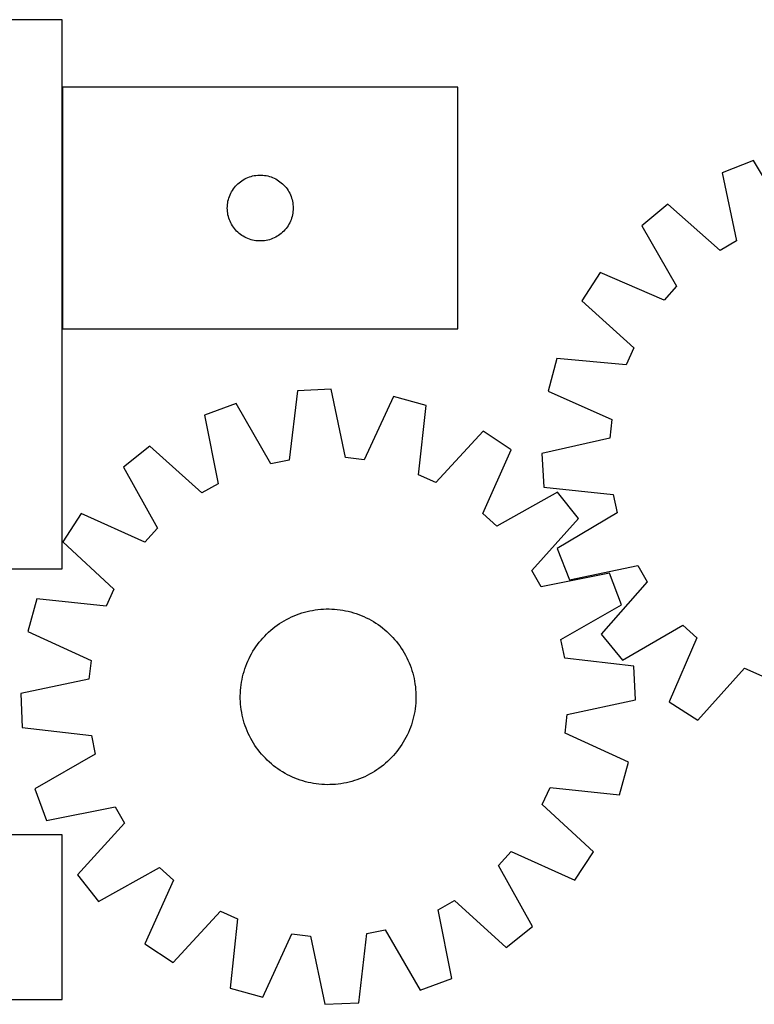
# Model space of a CAD drawing. Header units: millimetres. Extents: x 7 to 1493, y 7 to 455.
# Tile 2 of 6: x 287 to 622, y 7 to 455. Entities that reach past the tile are written whole.
import ezdxf

# ---------------------------------------------------------------- set-up
doc = ezdxf.new("R2010")
doc.units = ezdxf.units.MM
doc.layers.add('COMMON', color=5, linetype='CONTINUOUS', true_color=0x0000ff)
doc.layers.add('CUT', color=7, linetype='CONTINUOUS', true_color=0x000000)

msp = doc.modelspace()

# ---------------------------------------------------------------- linework, layer by layer
at = {"layer": 'COMMON'}
msp.add_line((306.698566, 424.124818), (306.698566, 314.124818), dxfattribs=at)
at = {"layer": 'CUT'}
for p, q in [((306.598566, 454.880439), (6.598566, 454.880439)), ((306.598566, 204.880439), (306.598566, 454.880439)), ((486.798567, 424.124818), (306.798567, 424.124818)), ((306.798567, 424.124818), (306.798567, 314.124818)), ((486.798567, 314.124818), (486.798567, 424.124818)), ((621.458129, 390.818637), (607.124301, 385.226509)), ((637.641156, 363.485792), (621.458129, 390.818637)), ((387.189669, 380.643024), (387.795353, 381.122406)), ((387.795353, 381.122406), (388.424911, 381.569973)), ((388.424911, 381.569973), (389.076675, 381.984537)), ((389.076675, 381.984537), (389.748916, 382.365)), ((389.748916, 382.365), (390.439851, 382.710352)), ((390.439851, 382.710352), (391.147648, 383.019677)), ((391.147648, 383.019677), (391.870431, 383.292156)), ((391.870431, 383.292156), (392.606282, 383.527066)), ((392.606282, 383.527066), (393.353251, 383.723783)), ((393.353251, 383.723783), (394.109355, 383.881787)), ((394.109355, 383.881787), (394.872591, 384.000658)), ((394.872591, 384.000658), (395.640935, 384.080081)), ((395.640935, 384.080081), (396.412348, 384.119845)), ((396.412348, 384.119845), (397.184785, 384.119845)), ((397.184785, 384.119845), (397.956199, 384.080081)), ((397.956199, 384.080081), (398.724542, 384.000658)), ((398.724542, 384.000658), (399.487778, 383.881787)), ((399.487778, 383.881787), (400.243883, 383.723783)), ((400.243883, 383.723783), (400.990851, 383.527066)), ((400.990851, 383.527066), (401.726702, 383.292156)), ((401.726702, 383.292156), (402.449485, 383.019677)), ((402.449485, 383.019677), (403.157283, 382.710352)), ((403.157283, 382.710352), (403.848218, 382.365)), ((403.848218, 382.365), (404.520459, 381.984537)), ((404.520459, 381.984537), (405.172223, 381.569973)), ((405.172223, 381.569973), (405.801781, 381.122406)), ((405.801781, 381.122406), (406.407464, 380.643024)), ((607.124301, 385.226509), (613.72652, 354.155856)), ((383.744288, 376.513039), (384.141933, 377.175261)), ((384.141933, 377.175261), (384.573142, 377.816134)), ((384.573142, 377.816134), (385.03677, 378.43396)), ((385.03677, 378.43396), (385.531588, 379.0271)), ((385.531588, 379.0271), (386.056284, 379.59398)), ((386.056284, 379.59398), (386.609467, 380.133098)), ((386.609467, 380.133098), (387.189669, 380.643024)), ((406.407464, 380.643024), (406.987667, 380.133098)), ((406.987667, 380.133098), (407.54085, 379.59398)), ((407.54085, 379.59398), (408.065546, 379.0271)), ((408.065546, 379.0271), (408.560364, 378.43396)), ((408.560364, 378.43396), (409.023992, 377.816134)), ((409.023992, 377.816134), (409.4552, 377.175261)), ((409.4552, 377.175261), (409.852845, 376.513039)), ((381.977248, 371.433176), (382.115731, 372.193099)), ((382.115731, 372.193099), (382.293151, 372.944885)), ((382.293151, 372.944885), (382.509036, 373.68654)), ((382.509036, 373.68654), (382.762814, 374.416099)), ((382.762814, 374.416099), (383.053813, 375.131626)), ((383.053813, 375.131626), (383.381261, 375.831225)), ((383.381261, 375.831225), (383.744288, 376.513039)), ((409.852845, 376.513039), (410.215873, 375.831225)), ((410.215873, 375.831225), (410.54332, 375.131626)), ((410.54332, 375.131626), (410.834319, 374.416099)), ((410.834319, 374.416099), (411.088097, 373.68654)), ((411.088097, 373.68654), (411.303983, 372.944885)), ((411.303983, 372.944885), (411.481402, 372.193099)), ((411.481402, 372.193099), (411.619885, 371.433176)), ((381.798567, 369.124818), (381.818455, 369.896999)), ((381.818455, 368.352636), (381.798567, 369.124818)), ((381.818455, 369.896999), (381.878069, 370.667133)), ((381.878069, 367.582503), (381.818455, 368.352636)), ((381.878069, 370.667133), (381.977248, 371.433176)), ((381.977248, 366.816459), (381.878069, 367.582503)), ((411.619885, 371.433176), (411.719065, 370.667133)), ((411.719065, 367.582503), (411.619885, 366.816459)), ((411.719065, 370.667133), (411.778678, 369.896999)), ((411.778678, 368.352636), (411.719065, 367.582503)), ((411.778678, 369.896999), (411.798567, 369.124818)), ((411.798567, 369.124818), (411.778678, 368.352636)), ((582.487127, 370.822498), (570.582908, 361.074672)), ((606.324414, 349.828248), (582.487127, 370.822498)), ((382.115731, 366.056537), (381.977248, 366.816459)), ((382.293151, 365.304751), (382.115731, 366.056537)), ((382.509036, 364.563095), (382.293151, 365.304751)), ((382.762814, 363.833537), (382.509036, 364.563095)), ((383.053813, 363.118009), (382.762814, 363.833537)), ((383.381261, 362.418411), (383.053813, 363.118009)), ((410.54332, 363.118009), (410.215873, 362.418411)), ((410.834319, 363.833537), (410.54332, 363.118009)), ((411.088097, 364.563095), (410.834319, 363.833537)), ((411.303983, 365.304751), (411.088097, 364.563095)), ((411.481402, 366.056537), (411.303983, 365.304751)), ((411.619885, 366.816459), (411.481402, 366.056537)), ((383.744288, 361.736597), (383.381261, 362.418411)), ((384.141933, 361.074375), (383.744288, 361.736597)), ((384.573142, 360.433501), (384.141933, 361.074375)), ((385.03677, 359.815676), (384.573142, 360.433501)), ((385.531588, 359.222536), (385.03677, 359.815676)), ((386.056284, 358.655655), (385.531588, 359.222536)), ((386.609467, 358.116537), (386.056284, 358.655655)), ((407.54085, 358.655655), (406.987667, 358.116537)), ((408.065546, 359.222536), (407.54085, 358.655655)), ((408.560364, 359.815676), (408.065546, 359.222536)), ((409.023992, 360.433501), (408.560364, 359.815676)), ((409.4552, 361.074375), (409.023992, 360.433501)), ((409.852845, 361.736597), (409.4552, 361.074375)), ((410.215873, 362.418411), (409.852845, 361.736597)), ((570.582908, 361.074672), (586.463352, 333.564923)), ((387.189669, 357.606611), (386.609467, 358.116537)), ((387.795353, 357.127229), (387.189669, 357.606611)), ((388.424911, 356.679663), (387.795353, 357.127229)), ((389.076675, 356.265098), (388.424911, 356.679663)), ((389.748916, 355.884636), (389.076675, 356.265098)), ((390.439851, 355.539284), (389.748916, 355.884636)), ((391.147648, 355.229958), (390.439851, 355.539284)), ((391.870431, 354.957479), (391.147648, 355.229958)), ((392.606282, 354.72257), (391.870431, 354.957479)), ((393.353251, 354.525852), (392.606282, 354.72257)), ((394.109355, 354.367849), (393.353251, 354.525852)), ((394.872591, 354.248978), (394.109355, 354.367849)), ((395.640935, 354.169555), (394.872591, 354.248978)), ((396.412348, 354.129791), (395.640935, 354.169555)), ((397.956199, 354.169555), (397.184785, 354.129791)), ((398.724542, 354.248978), (397.956199, 354.169555)), ((399.487778, 354.367849), (398.724542, 354.248978)), ((400.243883, 354.525852), (399.487778, 354.367849)), ((400.990851, 354.72257), (400.243883, 354.525852)), ((401.726702, 354.957479), (400.990851, 354.72257)), ((402.449485, 355.229958), (401.726702, 354.957479)), ((403.157283, 355.539284), (402.449485, 355.229958)), ((403.848218, 355.884636), (403.157283, 355.539284)), ((404.520459, 356.265098), (403.848218, 355.884636)), ((405.172223, 356.679663), (404.520459, 356.265098)), ((405.801781, 357.127229), (405.172223, 356.679663)), ((406.407464, 357.606611), (405.801781, 357.127229)), ((406.987667, 358.116537), (406.407464, 357.606611)), ((613.72652, 354.155856), (606.324414, 349.828248)), ((397.184785, 354.129791), (396.412348, 354.129791)), ((551.602648, 339.762338), (543.293307, 326.812999)), ((580.760835, 327.161747), (551.602648, 339.762338)), ((586.463352, 333.564923), (580.760835, 327.161747)), ((543.293307, 326.812999), (566.897487, 305.557)), ((306.798567, 314.124818), (486.798567, 314.124818)), ((566.897487, 305.557), (563.452761, 297.705043)), ((531.827881, 300.678542), (527.926794, 285.795261)), ((563.452761, 297.705043), (531.827881, 300.678542)), ((413.785216, 285.909393), (410.048211, 254.365621)), ((429.155914, 286.596552), (413.785216, 285.909393)), ((435.692765, 255.512081), (429.155914, 286.596552)), ((457.514663, 283.395434), (444.212999, 254.550323)), ((472.34541, 279.299155), (457.514663, 283.395434)), ((527.926794, 285.795261), (556.944167, 272.873698)), ((385.825243, 280.190502), (371.419184, 274.787168)), ((401.647787, 252.647411), (385.825243, 280.190502)), ((468.956694, 247.716068), (472.34541, 279.299155)), ((371.419184, 274.787168), (377.612643, 243.63246)), ((556.944167, 272.873698), (556.094426, 264.341564)), ((498.326983, 267.491375), (476.762719, 244.168484)), ((511.166041, 259.012629), (498.326983, 267.491375)), ((346.594904, 260.708072), (334.56365, 251.117479)), ((370.154321, 239.402471), (346.594904, 260.708072)), ((556.094426, 264.341564), (525.098516, 257.396904)), ((498.183471, 230.022499), (511.166041, 259.012629)), ((525.098516, 257.396904), (525.987549, 242.03656)), ((334.56365, 251.117479), (350.081313, 223.401475)), ((410.048211, 254.365621), (401.647787, 252.647411)), ((444.212999, 254.550323), (435.692765, 255.512081)), ((476.762719, 244.168484), (468.956694, 247.716068)), ((377.612643, 243.63246), (370.154321, 239.402471)), ((532.227182, 239.754015), (504.511178, 224.236352)), ((525.987549, 242.03656), (557.577694, 238.714285)), ((541.817775, 227.722761), (532.227182, 239.754015)), ((557.577694, 238.714285), (559.406117, 230.337159)), ((315.305037, 230.056338), (306.82629, 217.21728)), ((344.295166, 217.073768), (315.305037, 230.056338)), ((504.511178, 224.236352), (498.183471, 230.022499)), ((559.406117, 230.337159), (532.073272, 214.154132)), ((520.512174, 204.163345), (541.817775, 227.722761)), ((350.081313, 223.401475), (344.295166, 217.073768)), ((306.82629, 217.21728), (330.149181, 195.653016)), ((532.073272, 214.154132), (537.6654, 199.820303)), ((537.6654, 199.820303), (568.736052, 206.422523)), ((568.736052, 206.422523), (573.06366, 199.020416)), ((206.598566, 204.880439), (306.598566, 204.880439)), ((524.742163, 196.705023), (520.512174, 204.163345)), ((555.896871, 202.898481), (524.742163, 196.705023)), ((561.300205, 188.492423), (555.896871, 202.898481)), ((573.06366, 199.020416), (552.06941, 175.18313)), ((330.149181, 195.653016), (326.601597, 187.846991)), ((295.018511, 191.235707), (290.922231, 176.404961)), ((326.601597, 187.846991), (295.018511, 191.235707)), ((533.757114, 172.669879), (561.300205, 188.492423)), ((412.206787, 183.475869), (413.372612, 183.944759)), ((413.372612, 183.944759), (414.552591, 184.376797)), ((414.552591, 184.376797), (415.745558, 184.771559)), ((415.745558, 184.771559), (416.950336, 185.128653)), ((416.950336, 185.128653), (418.165736, 185.447728)), ((418.165736, 185.447728), (419.390559, 185.72847)), ((419.390559, 185.72847), (420.623596, 185.9706)), ((420.623596, 185.9706), (421.86363, 186.17388)), ((421.86363, 186.17388), (423.109437, 186.338109)), ((423.109437, 186.338109), (424.359788, 186.463125)), ((424.359788, 186.463125), (425.613449, 186.548806)), ((425.613449, 186.548806), (426.869183, 186.595065)), ((426.869183, 186.595065), (428.12575, 186.601859)), ((428.12575, 186.601859), (429.38191, 186.569179)), ((429.38191, 186.569179), (430.636424, 186.497058)), ((430.636424, 186.497058), (431.888054, 186.385568)), ((431.888054, 186.385568), (433.135564, 186.234818)), ((433.135564, 186.234818), (434.377723, 186.044957)), ((434.377723, 186.044957), (435.613306, 185.816173)), ((435.613306, 185.816173), (436.841093, 185.548691)), ((436.841093, 185.548691), (438.059872, 185.242775)), ((438.059872, 185.242775), (439.26844, 184.898728)), ((439.26844, 184.898728), (440.465606, 184.516888)), ((440.465606, 184.516888), (441.650187, 184.097633)), ((441.650187, 184.097633), (442.821014, 183.641376)), ((404.53689, 179.20515), (405.572354, 179.917064)), ((405.572354, 179.917064), (406.629668, 180.596102)), ((406.629668, 180.596102), (407.70779, 181.241594)), ((407.70779, 181.241594), (408.805656, 181.852903)), ((408.805656, 181.852903), (409.922181, 182.429425)), ((409.922181, 182.429425), (411.056264, 182.970592)), ((411.056264, 182.970592), (412.206787, 183.475869)), ((442.821014, 183.641376), (443.976932, 183.148567)), ((443.976932, 183.148567), (445.1168, 182.619694)), ((445.1168, 182.619694), (446.239494, 182.055277)), ((446.239494, 182.055277), (447.343905, 181.455874)), ((447.343905, 181.455874), (448.428943, 180.822077)), ((448.428943, 180.822077), (449.493537, 180.15451)), ((449.493537, 180.15451), (450.536638, 179.453833)), ((450.536638, 179.453833), (451.557215, 178.720738)), ((290.922231, 176.404961), (319.767343, 163.103296)), ((398.838565, 174.284795), (399.722288, 175.178126)), ((399.722288, 175.178126), (400.633636, 176.043257)), ((400.633636, 176.043257), (401.571708, 176.879336)), ((401.571708, 176.879336), (402.53558, 177.685536)), ((402.53558, 177.685536), (403.524299, 178.461063)), ((403.524299, 178.461063), (404.53689, 179.20515)), ((451.557215, 178.720738), (452.554261, 177.955947)), ((452.554261, 177.955947), (453.526793, 177.160215)), ((453.526793, 177.160215), (454.47385, 176.334328)), ((454.47385, 176.334328), (455.394498, 175.479101)), ((455.394498, 175.479101), (456.287829, 174.595377)), ((552.06941, 175.18313), (561.817237, 163.278911)), ((561.817237, 163.278911), (589.326985, 179.159355)), ((589.326985, 179.159355), (595.730161, 173.456837)), ((394.863832, 169.426935), (395.596928, 170.447512)), ((395.596928, 170.447512), (396.361719, 171.444558)), ((396.361719, 171.444558), (397.15745, 172.41709)), ((397.15745, 172.41709), (397.983337, 173.364147)), ((397.983337, 173.364147), (398.838565, 174.284795)), ((456.287829, 174.595377), (457.15296, 173.68403)), ((457.15296, 173.68403), (457.989039, 172.745957)), ((457.989039, 172.745957), (458.795239, 171.782086)), ((458.795239, 171.782086), (459.570766, 170.793367)), ((459.570766, 170.793367), (460.314853, 169.780776)), ((535.475324, 164.269454), (533.757114, 172.669879)), ((595.730161, 173.456837), (583.12957, 144.298651)), ((392.262388, 165.129791), (392.861791, 166.234202)), ((392.861791, 166.234202), (393.495589, 167.31924)), ((393.495589, 167.31924), (394.163155, 168.383834)), ((394.163155, 168.383834), (394.863832, 169.426935)), ((460.314853, 169.780776), (461.026767, 168.745312)), ((461.026767, 168.745312), (461.705805, 167.687997)), ((461.705805, 167.687997), (462.351297, 166.609875)), ((462.351297, 166.609875), (462.962606, 165.51201)), ((319.767343, 163.103296), (318.805584, 154.583062)), ((390.220033, 160.540484), (390.67629, 161.711311)), ((390.67629, 161.711311), (391.169098, 162.867229)), ((391.169098, 162.867229), (391.697972, 164.007097)), ((391.697972, 164.007097), (392.262388, 165.129791)), ((462.962606, 165.51201), (463.539128, 164.395484)), ((463.539128, 164.395484), (464.080295, 163.261401)), ((464.080295, 163.261401), (464.585572, 162.110879)), ((464.585572, 162.110879), (465.054462, 160.945053)), ((567.019096, 160.532449), (535.475324, 164.269454)), ((388.768974, 155.73139), (389.07489, 156.950169)), ((389.07489, 156.950169), (389.418938, 158.158737)), ((389.418938, 158.158737), (389.800777, 159.355903)), ((389.800777, 159.355903), (390.220033, 160.540484)), ((465.054462, 160.945053), (465.4865, 159.765074)), ((465.4865, 159.765074), (465.881261, 158.572107)), ((465.881261, 158.572107), (466.238356, 157.367329)), ((466.238356, 157.367329), (466.557431, 156.151929)), ((567.706255, 145.161751), (567.019096, 160.532449)), ((596.07891, 135.98931), (617.334908, 159.593489)), ((617.334908, 159.593489), (625.186865, 156.148763)), ((318.805584, 154.583062), (287.721113, 148.046211)), ((388.082847, 152.025861), (388.272708, 153.26802)), ((388.272708, 153.26802), (388.501492, 154.503603)), ((388.501492, 154.503603), (388.768974, 155.73139)), ((466.557431, 156.151929), (466.838173, 154.927106)), ((466.838173, 154.927106), (467.080303, 153.694069)), ((467.080303, 153.694069), (467.283583, 152.454035)), ((467.283583, 152.454035), (467.447812, 151.208228)), ((287.721113, 148.046211), (288.408272, 132.675513)), ((387.715807, 147.016047), (387.748487, 148.272207)), ((387.748487, 148.272207), (387.820607, 149.526721)), ((387.820607, 149.526721), (387.932098, 150.778351)), ((387.932098, 150.778351), (388.082847, 152.025861)), ((467.447812, 151.208228), (467.572828, 149.957877)), ((467.572828, 149.957877), (467.658509, 148.704216)), ((467.658509, 148.704216), (467.704768, 147.448483)), ((387.7226, 145.75948), (387.715807, 147.016047)), ((387.76886, 144.503746), (387.7226, 145.75948)), ((387.85454, 143.250085), (387.76886, 144.503746)), ((467.606761, 143.681241), (467.495271, 142.429611)), ((467.678882, 144.935755), (467.606761, 143.681241)), ((467.711562, 146.191916), (467.678882, 144.935755)), ((467.704768, 147.448483), (467.711562, 146.191916)), ((536.621784, 138.624901), (567.706255, 145.161751)), ((583.12957, 144.298651), (596.07891, 135.98931)), ((387.979556, 141.999734), (387.85454, 143.250085)), ((388.143786, 140.753927), (387.979556, 141.999734)), ((388.347066, 139.513893), (388.143786, 140.753927)), ((388.589196, 138.280856), (388.347066, 139.513893)), ((467.15466, 139.939942), (466.925876, 138.704359)), ((467.344521, 141.182101), (467.15466, 139.939942)), ((467.495271, 142.429611), (467.344521, 141.182101)), ((388.869937, 137.056033), (388.589196, 138.280856)), ((389.189012, 135.840633), (388.869937, 137.056033)), ((389.546107, 134.635855), (389.189012, 135.840633)), ((389.940868, 133.442888), (389.546107, 134.635855)), ((466.008431, 135.049225), (465.626591, 133.85206)), ((466.352478, 136.257794), (466.008431, 135.049225)), ((466.658394, 137.476573), (466.352478, 136.257794)), ((466.925876, 138.704359), (466.658394, 137.476573)), ((535.660026, 130.104667), (536.621784, 138.624901)), ((288.408272, 132.675513), (319.952044, 128.938508)), ((390.372907, 132.262909), (389.940868, 133.442888)), ((390.841796, 131.097084), (390.372907, 132.262909)), ((391.347074, 129.946561), (390.841796, 131.097084)), ((464.25827, 130.340733), (463.729397, 129.200865)), ((464.751079, 131.496651), (464.25827, 130.340733)), ((465.207336, 132.667479), (464.751079, 131.496651)), ((465.626591, 133.85206), (465.207336, 132.667479)), ((564.505137, 116.803002), (535.660026, 130.104667)), ((319.952044, 128.938508), (321.670254, 120.538084)), ((391.88824, 128.812478), (391.347074, 129.946561)), ((392.464763, 127.695953), (391.88824, 128.812478)), ((393.076072, 126.598087), (392.464763, 127.695953)), ((393.721563, 125.519965), (393.076072, 126.598087)), ((394.400601, 124.462651), (393.721563, 125.519965)), ((461.93178, 125.888723), (461.264213, 124.824128)), ((462.565577, 126.973761), (461.93178, 125.888723)), ((463.16498, 128.078172), (462.565577, 126.973761)), ((463.729397, 129.200865), (463.16498, 128.078172)), ((395.112515, 123.427187), (394.400601, 124.462651)), ((395.856603, 122.414596), (395.112515, 123.427187)), ((396.632129, 121.425877), (395.856603, 122.414596)), ((397.43833, 120.462005), (396.632129, 121.425877)), ((459.06565, 121.763404), (458.269918, 120.790872)), ((459.830441, 122.760451), (459.06565, 121.763404)), ((460.563536, 123.781028), (459.830441, 122.760451)), ((461.264213, 124.824128), (460.563536, 123.781028)), ((321.670254, 120.538084), (294.127164, 104.71554)), ((398.274408, 119.523933), (397.43833, 120.462005)), ((399.139539, 118.612585), (398.274408, 119.523933)), ((400.03287, 117.728862), (399.139539, 118.612585)), ((400.953518, 116.873634), (400.03287, 117.728862)), ((401.900575, 116.047747), (400.953518, 116.873634)), ((454.793732, 117.164705), (453.85566, 116.328627)), ((455.70508, 118.029836), (454.793732, 117.164705)), ((456.588804, 118.923167), (455.70508, 118.029836)), ((457.444031, 119.843815), (456.588804, 118.923167)), ((458.269918, 120.790872), (457.444031, 119.843815)), ((560.408858, 101.972255), (564.505137, 116.803002)), ((402.873107, 115.252016), (401.900575, 116.047747)), ((403.870154, 114.487225), (402.873107, 115.252016)), ((404.890731, 113.754129), (403.870154, 114.487225)), ((405.933831, 113.053452), (404.890731, 113.754129)), ((406.998426, 112.385886), (405.933831, 113.053452)), ((408.083464, 111.752088), (406.998426, 112.385886)), ((448.7977, 112.61186), (447.719578, 111.966369)), ((449.855015, 113.290898), (448.7977, 112.61186)), ((450.890479, 114.002812), (449.855015, 113.290898)), ((451.90307, 114.7469), (450.890479, 114.002812)), ((452.891789, 115.522426), (451.90307, 114.7469)), ((453.85566, 116.328627), (452.891789, 115.522426)), ((409.187875, 111.152685), (408.083464, 111.752088)), ((410.310568, 110.588269), (409.187875, 111.152685)), ((411.450436, 110.059395), (410.310568, 110.588269)), ((412.606354, 109.566587), (411.450436, 110.059395)), ((413.777182, 109.11033), (412.606354, 109.566587)), ((414.961763, 108.691075), (413.777182, 109.11033)), ((416.158928, 108.309235), (414.961763, 108.691075)), ((417.367497, 107.965187), (416.158928, 108.309235)), ((418.586276, 107.659271), (417.367497, 107.965187)), ((419.814062, 107.39179), (418.586276, 107.659271)), ((437.261632, 107.760234), (436.036809, 107.479493)), ((438.477032, 108.079309), (437.261632, 107.760234)), ((439.68181, 108.436404), (438.477032, 108.079309)), ((440.874777, 108.831165), (439.68181, 108.436404)), ((442.054756, 109.263204), (440.874777, 108.831165)), ((443.220582, 109.732093), (442.054756, 109.263204)), ((444.371104, 110.237371), (443.220582, 109.732093)), ((445.505187, 110.778538), (444.371104, 110.237371)), ((446.621713, 111.35506), (445.505187, 110.778538)), ((447.719578, 111.966369), (446.621713, 111.35506)), ((294.127164, 104.71554), (299.530498, 90.309481)), ((421.049645, 107.163005), (419.814062, 107.39179)), ((422.291804, 106.973144), (421.049645, 107.163005)), ((423.539314, 106.822395), (422.291804, 106.973144)), ((424.790944, 106.710904), (423.539314, 106.822395)), ((426.045458, 106.638784), (424.790944, 106.710904)), ((427.301618, 106.606104), (426.045458, 106.638784)), ((428.558185, 106.612897), (427.301618, 106.606104)), ((429.813919, 106.659157), (428.558185, 106.612897)), ((431.06758, 106.744837), (429.813919, 106.659157)), ((432.317931, 106.869853), (431.06758, 106.744837)), ((433.563738, 107.034083), (432.317931, 106.869853)), ((434.803772, 107.237363), (433.563738, 107.034083)), ((436.036809, 107.479493), (434.803772, 107.237363)), ((525.278187, 97.554947), (528.825771, 105.360971)), ((528.825771, 105.360971), (560.408858, 101.972255)), ((299.530498, 90.309481), (330.685206, 96.50294)), ((330.685206, 96.50294), (334.915195, 89.044618)), ((548.601078, 75.990682), (525.278187, 97.554947)), ((334.915195, 89.044618), (313.609594, 65.485201)), ((306.562804, 83.829846), (106.562804, 83.829846)), ((306.562804, 8.829846), (306.562804, 83.829846)), ((505.346055, 69.806488), (511.132202, 76.134194)), ((511.132202, 76.134194), (540.122332, 63.151624)), ((540.122332, 63.151624), (548.601078, 75.990682)), ((323.200187, 53.453947), (350.916191, 68.97161)), ((350.916191, 68.97161), (357.243897, 63.185463)), ((520.863718, 42.090484), (505.346055, 69.806488)), ((313.609594, 65.485201), (323.200187, 53.453947)), ((357.243897, 63.185463), (344.261327, 34.195334)), ((477.814726, 49.575503), (485.273048, 53.805492)), ((485.273048, 53.805492), (508.832464, 32.499891)), ((484.008184, 18.420795), (477.814726, 49.575503)), ((357.100385, 25.716587), (378.66465, 49.039478)), ((378.66465, 49.039478), (386.470674, 45.491894)), ((386.470674, 45.491894), (383.081958, 13.908808)), ((445.379157, 38.842341), (453.779582, 40.560551)), ((453.779582, 40.560551), (469.602126, 13.017461)), ((508.832464, 32.499891), (520.863718, 42.090484)), ((397.912705, 9.812528), (411.21437, 38.65764)), ((411.21437, 38.65764), (419.734604, 37.695881)), ((419.734604, 37.695881), (426.271454, 6.61141)), ((441.642152, 7.298569), (445.379157, 38.842341)), ((344.261327, 34.195334), (357.100385, 25.716587)), ((469.602126, 13.017461), (484.008184, 18.420795)), ((383.081958, 13.908808), (397.912705, 9.812528)), ((6.562804, 8.829846), (306.562804, 8.829846)), ((426.271454, 6.61141), (441.642152, 7.298569))]:
    msp.add_line(p, q, dxfattribs=at)

doc.saveas('drawing.dxf')
